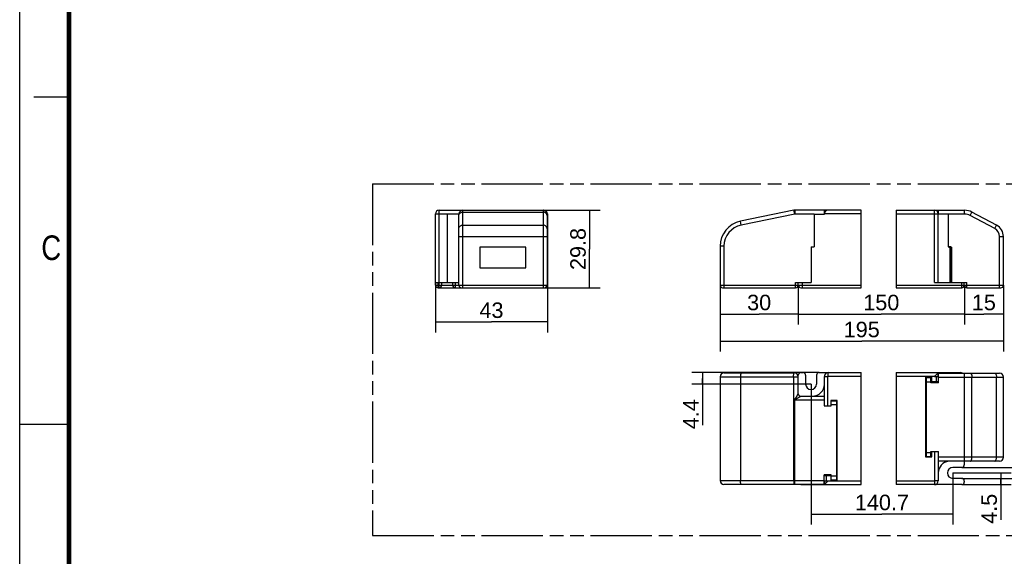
# Model space of a CAD drawing. Header units: millimetres. Extents: x 0 to 210, y 0 to 297.
# Tile 2 of 4: x 0 to 140, y 130 to 206. Entities that reach past the tile are written whole.
import ezdxf
from ezdxf.enums import TextEntityAlignment as Align

# ---------------------------------------------------------------- set-up
doc = ezdxf.new("R2010")
doc.units = ezdxf.units.MM
doc.header["$LTSCALE"] = 19.36
doc.linetypes.add('PHANTOM', pattern=[0.8, 0.45, -0.05, 0.1, -0.05, 0.1, -0.05])
doc.layers.get('0').update_dxf_attribs({"linetype": 'CONTINUOUS'})
doc.layers.add('DEFAULT_3', color=7, linetype='PHANTOM')
doc.layers.add('Z_DIM_2D', color=7, linetype='CONTINUOUS')
doc.styles.add('TEXTSTYLE_2', font='txt', dxfattribs={"width": 0.75})
doc.styles.add('TEXTSTYLE_3', font='helveticaneueltw1g-ltcn.otf')
doc.dimstyles.new('DIMSTYLE_1', dxfattribs={"dimtxt": 2.2, "dimasz": 3.5, "dimexe": 1.5, "dimexo": 0, "dimgap": 0.55, "dimtad": 1, "dimdec": 3, "dimlfac": 2.7, "dimdsep": 46, "dimtxsty": 'TEXTSTYLE_3', "dimblk": '_FILLED', "dimblk1": '_FILLED', "dimblk2": '_FILLED', "dimcen": 0.09, "dimclrt": 5, "dimadec": 4, "dimazin": 2, "dimtp": 0.5, "dimtm": 0.5, "dimtfac": 1, "dimtdec": 3, "dimtofl": 0, "dimtmove": 0, "dimatfit": 3, "dimldrblk": '_FILLED', "dimfxl": 0, "dimtolj": 1, "dimarcsym": 0})
doc.dimstyles.new('DIMSTYLE_2', dxfattribs={"dimtxt": 2.2, "dimasz": 3.5, "dimexe": 1.5, "dimexo": 0, "dimgap": 0.55, "dimtad": 1, "dimdec": 3, "dimlfac": 2.7, "dimdsep": 46, "dimtxsty": 'TEXTSTYLE_3', "dimblk": '_FILLED', "dimblk1": '_FILLED', "dimblk2": '_FILLED', "dimcen": 0.09, "dimclrt": 5, "dimadec": 4, "dimazin": 2, "dimtp": 0.2, "dimtm": 0.2, "dimtfac": 1, "dimtdec": 3, "dimtofl": 0, "dimtmove": 0, "dimatfit": 3, "dimldrblk": '_FILLED', "dimfxl": 0, "dimtolj": 1, "dimarcsym": 0})
doc.dimstyles.new('DIMSTYLE_3', dxfattribs={"dimtxt": 2.2, "dimasz": 3.5, "dimexe": 1.5, "dimexo": 0, "dimgap": 0.55, "dimtad": 1, "dimdec": 3, "dimlfac": 2.7, "dimdsep": 46, "dimtxsty": 'TEXTSTYLE_3', "dimblk": '_FILLED', "dimblk1": '_FILLED', "dimblk2": '_FILLED', "dimcen": 0.09, "dimclrt": 5, "dimadec": 4, "dimazin": 2, "dimtp": 0.3, "dimtm": 0.3, "dimtfac": 1, "dimtdec": 3, "dimtofl": 0, "dimtmove": 0, "dimatfit": 3, "dimldrblk": '_FILLED', "dimfxl": 0, "dimtolj": 1, "dimarcsym": 0})
doc.dimstyles.new('DIMSTYLE_4', dxfattribs={"dimtxt": 2.2, "dimasz": 3.5, "dimexe": 1.5, "dimexo": 0, "dimgap": 0.55, "dimtad": 1, "dimdec": 3, "dimlfac": 2.7, "dimdsep": 46, "dimtxsty": 'TEXTSTYLE_3', "dimblk": '_FILLED', "dimblk1": '_FILLED', "dimblk2": '_FILLED', "dimcen": 0.09, "dimclrt": 5, "dimadec": 4, "dimazin": 2, "dimtp": 0.1, "dimtm": 0.1, "dimtfac": 1, "dimtdec": 3, "dimtofl": 0, "dimtmove": 0, "dimatfit": 3, "dimldrblk": '_FILLED', "dimfxl": 0, "dimtolj": 1, "dimarcsym": 0})

# ---------------------------------------------------------------- blocks, each defined once
blk = doc.blocks.new('*D2')
at = {"layer": 'Z_DIM_2D', "color": 2, "linetype": 'Continuous', "transparency": 16777216}
for p, q in [((112.42, 154.2), (112.42, 134.22)), ((132.57, 141.57), (132.57, 134.22)), ((112.42, 135.72), (122.49, 135.72)), ((132.57, 135.72), (122.49, 135.72))]:
    blk.add_line(p, q, dxfattribs=at)
at = {"layer": 'Z_DIM_2D', "color": 5, "linetype": 'Continuous', "transparency": 16777216, "style": 'TEXTSTYLE_3'}
blk.add_text('140.7', height=2.2, dxfattribs=at).set_placement((122.49, 136.27), align=Align.CENTER)
blk = doc.blocks.new('_FILLED')
at = {"color": 0, "linetype": 'ByBlock'}
blk.add_solid([(0, 0), (-1, 0.125), (-1, -0.125)], dxfattribs=at)
blk = doc.blocks.new('_NONE')
blk = doc.blocks.new('*D3')
at = {"layer": 'Z_DIM_2D', "color": 2, "linetype": 'Continuous', "transparency": 16777216}
for p, q in [((99.49, 168.25), (99.49, 158.81)), ((139.75, 168.25), (139.75, 158.81)), ((99.49, 160.31), (119.62, 160.31)), ((139.75, 160.31), (119.62, 160.31))]:
    blk.add_line(p, q, dxfattribs=at)
at = {"layer": 'Z_DIM_2D', "color": 5, "linetype": 'Continuous', "transparency": 16777216, "style": 'TEXTSTYLE_3'}
blk.add_text('195', height=2.2, dxfattribs=at).set_placement((119.62, 160.86), align=Align.CENTER)
blk = doc.blocks.new('*D4')
at = {"layer": 'Z_DIM_2D', "color": 2, "linetype": 'Continuous', "transparency": 16777216}
for p, q in [((99.49, 168.25), (99.49, 162.65)), ((110.61, 168.25), (110.61, 162.65)), ((99.49, 164.15), (105.05, 164.15)), ((110.61, 164.15), (105.05, 164.15))]:
    blk.add_line(p, q, dxfattribs=at)
at = {"layer": 'Z_DIM_2D', "color": 5, "linetype": 'Continuous', "transparency": 16777216, "style": 'TEXTSTYLE_3'}
blk.add_text('30', height=2.2, dxfattribs=at).set_placement((105.05, 164.7), align=Align.CENTER)
blk = doc.blocks.new('*D5')
at = {"layer": 'Z_DIM_2D', "color": 2, "linetype": 'Continuous', "transparency": 16777216}
for p, q in [((134.2, 168.25), (134.2, 162.65)), ((139.75, 168.25), (139.75, 162.65)), ((134.2, 164.15), (136.97, 164.15)), ((139.75, 164.15), (136.97, 164.15))]:
    blk.add_line(p, q, dxfattribs=at)
at = {"layer": 'Z_DIM_2D', "color": 5, "linetype": 'Continuous', "transparency": 16777216, "style": 'TEXTSTYLE_3'}
blk.add_text('15', height=2.2, dxfattribs=at).set_placement((136.97, 164.7), align=Align.CENTER)
blk = doc.blocks.new('*D6')
at = {"layer": 'Z_DIM_2D', "color": 2, "linetype": 'Continuous', "transparency": 16777216}
for p, q in [((110.61, 168.25), (110.61, 162.65)), ((134.2, 168.25), (134.2, 162.65)), ((110.61, 164.15), (122.4, 164.15)), ((134.2, 164.15), (122.4, 164.15))]:
    blk.add_line(p, q, dxfattribs=at)
at = {"layer": 'Z_DIM_2D', "color": 5, "linetype": 'Continuous', "transparency": 16777216, "style": 'TEXTSTYLE_3'}
blk.add_text('150', height=2.2, dxfattribs=at).set_placement((122.4, 164.7), align=Align.CENTER)
blk = doc.blocks.new('*D7')
at = {"layer": 'Z_DIM_2D', "color": 2, "linetype": 'Continuous', "transparency": 16777216}
for p, q in [((74.35, 178.92), (82.46, 178.92)), ((80.96, 178.92), (80.96, 173.4)), ((80.96, 167.88), (80.96, 173.4)), ((74.43, 167.88), (82.46, 167.88))]:
    blk.add_line(p, q, dxfattribs=at)
at = {"layer": 'Z_DIM_2D', "color": 5, "linetype": 'Continuous', "transparency": 16777216, "style": 'TEXTSTYLE_3'}
blk.add_text('29.8', height=2.2, rotation=90, dxfattribs=at).set_placement((80.41, 173.4), align=Align.CENTER)
blk = doc.blocks.new('*D8')
at = {"layer": 'Z_DIM_2D', "color": 2, "linetype": 'Continuous', "transparency": 16777216}
for p, q in [((59.06, 168.62), (59.06, 161.55)), ((74.98, 168.62), (74.98, 161.55)), ((59.06, 163.05), (67.02, 163.05)), ((74.98, 163.05), (67.02, 163.05))]:
    blk.add_line(p, q, dxfattribs=at)
at = {"layer": 'Z_DIM_2D', "color": 5, "linetype": 'Continuous', "transparency": 16777216, "style": 'TEXTSTYLE_3'}
blk.add_text('43', height=2.2, dxfattribs=at).set_placement((67.02, 163.6), align=Align.CENTER)
blk = doc.blocks.new('*D9')
at = {"layer": 'Z_DIM_2D', "color": 2, "linetype": 'Continuous', "transparency": 16777216}
for p, q in [((132.57, 141.57), (140.87, 141.57)), ((139.37, 141.57), (139.37, 140.73)), ((133.83, 139.9), (140.87, 139.9)), ((139.37, 139.9), (139.37, 140.73)), ((139.37, 140.73), (139.37, 134.91))]:
    blk.add_line(p, q, dxfattribs=at)
at = {"layer": 'Z_DIM_2D', "color": 5, "linetype": 'Continuous', "transparency": 16777216, "style": 'TEXTSTYLE_3'}
blk.add_text('4.5', height=2.2, rotation=90, dxfattribs=at).set_placement((138.82, 138.6), align=Align.RIGHT)
blk = doc.blocks.new('*D10')
at = {"layer": 'Z_DIM_2D', "color": 2, "linetype": 'Continuous', "transparency": 16777216}
for p, q in [((144.45, 141.57), (144.45, 148.29)), ((133.83, 142.34), (145.95, 142.34)), ((144.45, 142.34), (144.45, 141.57)), ((144.45, 140.79), (144.45, 141.57)), ((133.83, 140.79), (145.95, 140.79))]:
    blk.add_line(p, q, dxfattribs=at)
at = {"layer": 'Z_DIM_2D', "color": 5, "linetype": 'Continuous', "transparency": 16777216, "style": 'TEXTSTYLE_3'}
blk.add_text('4.2', height=2.2, rotation=90, dxfattribs=at).set_placement((143.9, 144.59))
blk = doc.blocks.new('*D11')
at = {"layer": 'Z_DIM_2D', "color": 2, "linetype": 'Continuous', "transparency": 16777216}
for p, q in [((113.57, 155.83), (95.5, 155.83)), ((97, 155.83), (97, 155.01)), ((112.42, 154.2), (95.5, 154.2)), ((97, 154.2), (97, 155.01)), ((97, 155.01), (97, 148.36))]:
    blk.add_line(p, q, dxfattribs=at)
at = {"layer": 'Z_DIM_2D', "color": 5, "linetype": 'Continuous', "transparency": 16777216, "style": 'TEXTSTYLE_3'}
blk.add_text('4.4', height=2.2, rotation=90, dxfattribs=at).set_placement((96.45, 152.05), align=Align.RIGHT)

msp = doc.modelspace()

# ---------------------------------------------------------------- linework, layer by layer
at = {"color": 2, "linetype": 'Continuous'}
for p, q in [((0, 0), (0, 297)), ((7, 195), (2, 195)), ((119.55215, 167.87807), (119.55215, 178.91511)), ((124.52794, 178.91511), (124.52794, 167.87807)), ((119.55215, 139.89933), (119.55215, 155.82525)), ((124.52794, 155.82525), (124.52794, 139.89933)), ((0, 148.5), (7, 148.5))]:
    msp.add_line(p, q, dxfattribs=at)
at = {"color": 7, "linetype": 'Continuous'}
for p, q in [((59.05835, 168.24844), (59.05835, 178.39659)), ((59.57687, 178.91511), (74.46576, 178.91511)), ((62.39168, 178.35955), (60.72502, 178.35955)), ((62.3768, 173.69288), (62.3768, 178.35955)), ((62.39168, 168.24844), (62.39168, 178.35955)), ((74.42872, 178.91511), (74.42872, 178.90928)), ((74.98427, 178.35955), (74.9102, 178.35955)), ((74.9102, 178.35955), (74.9102, 168.24844)), ((74.98427, 178.39659), (74.98427, 168.24844)), ((109.99519, 178.90376), (102.39471, 177.3436)), ((119.55215, 178.91511), (110.1069, 178.91511)), ((112.86529, 178.35955), (112.86529, 173.69288)), ((112.86529, 178.35955), (114.30973, 178.35955)), ((114.27269, 178.91511), (114.27269, 178.35955)), ((114.30973, 178.39659), (114.30973, 178.35955)), ((114.60603, 178.91511), (114.60603, 178.86507)), ((124.52794, 178.91511), (134.23337, 178.91511)), ((130.49263, 168.61881), (130.49263, 178.39659)), ((131.93708, 178.35955), (130.49263, 178.35955)), ((130.52967, 178.35955), (130.52967, 178.91511)), ((131.93708, 173.69288), (131.93708, 178.35955)), ((138.76943, 176.79784), (135.27664, 178.65499)), ((139.75189, 168.24844), (139.75189, 175.16275)), ((62.39168, 173.69288), (62.3768, 173.69288)), ((65.39168, 173.65585), (65.39168, 170.72992)), ((71.9102, 173.65585), (65.39168, 173.65585)), ((71.9102, 170.72992), (71.9102, 173.65585)), ((74.98427, 173.69288), (74.9102, 173.69288)), ((99.49492, 173.78811), (99.49492, 168.24844)), ((112.42084, 173.65585), (112.45788, 173.65585)), ((112.42084, 173.65585), (112.42084, 168.61881)), ((112.45788, 173.69288), (112.86529, 173.69288)), ((112.45788, 173.69288), (112.45788, 168.61881)), ((132.34448, 173.69288), (131.93708, 173.69288)), ((131.93708, 173.65585), (132.38152, 173.65585)), ((132.34448, 168.61881), (132.34448, 173.69288)), ((132.38152, 173.65585), (132.38152, 168.61881)), ((65.39168, 170.72992), (71.9102, 170.72992)), ((59.05835, 168.61881), (62.39168, 168.61881)), ((59.42872, 167.87807), (74.6139, 167.87807)), ((59.94724, 168.24844), (59.94724, 168.61881)), ((61.50279, 168.61881), (61.50279, 168.24844)), ((74.9102, 168.61881), (74.98427, 168.61881)), ((99.86529, 167.87807), (110.23566, 167.87807)), ((110.23566, 168.61881), (112.45788, 168.61881)), ((110.60603, 168.24844), (110.60603, 168.61881)), ((110.9764, 167.87807), (119.55215, 167.87807)), ((124.52794, 167.87807), (133.82597, 167.87807)), ((129.93708, 168.61881), (134.56671, 168.61881)), ((134.19634, 168.24844), (134.19634, 168.61881)), ((134.56671, 167.87807), (139.38152, 167.87807)), ((100.05047, 155.78822), (110.05047, 155.78822)), ((110.60603, 152.82525), (110.60603, 155.45488)), ((110.9764, 155.82525), (111.27269, 155.82525)), ((111.64306, 155.45488), (111.64306, 154.19562)), ((113.19862, 155.45488), (113.19862, 154.19562)), ((113.56899, 155.82525), (119.55215, 155.82525)), ((114.30973, 151.12155), (114.30973, 155.2697)), ((124.52794, 155.82525), (133.64078, 155.82525)), ((128.67782, 155.2697), (128.67782, 143.86229)), ((129.56671, 155.2697), (128.67782, 155.2697)), ((129.56671, 154.52896), (129.56671, 155.2697)), ((129.97411, 155.2697), (130.52967, 155.2697)), ((130.19634, 155.2697), (130.19634, 154.52896)), ((130.49263, 155.2697), (130.49263, 155.82525)), ((130.52967, 154.38081), (130.52967, 155.75118)), ((130.52967, 155.75118), (139.19634, 155.75118)), ((131.93708, 155.82525), (131.93708, 155.75118)), ((132.34448, 155.82525), (132.34448, 155.75118)), ((99.49492, 155.23266), (99.49492, 140.49192)), ((128.75189, 143.9734), (128.75189, 155.01044)), ((129.45559, 155.08451), (128.82597, 155.08451)), ((130.52967, 154.38081), (129.45559, 154.38081)), ((129.52967, 154.38081), (129.52967, 155.01044)), ((130.52967, 154.52896), (129.56671, 154.52896)), ((139.75189, 143.78822), (139.75189, 155.19562)), ((110.89017, 152.46504), (110.90407, 152.462)), ((112.45788, 152.45488), (112.45788, 152.49192)), ((112.45788, 152.49192), (112.64306, 152.49192)), ((112.86529, 152.45488), (112.86529, 152.5068)), ((110.90407, 152.462), (110.97632, 152.45488)), ((114.27269, 152.45488), (110.97632, 152.45488)), ((114.27269, 152.45488), (114.27269, 151.08451)), ((114.27269, 151.12155), (115.27269, 151.12155)), ((114.27269, 151.08451), (115.27269, 151.08451)), ((116.12455, 151.86229), (115.23566, 151.86229)), ((115.23566, 151.86229), (115.23566, 151.12155)), ((116.01343, 151.78822), (115.27269, 151.78822)), ((115.27269, 151.08451), (115.27269, 151.78822)), ((116.01343, 151.78822), (116.01343, 140.60303)), ((116.01343, 151.12155), (116.12455, 151.12155)), ((116.12455, 140.45488), (116.12455, 151.86229)), ((128.75189, 144.60303), (128.67782, 144.60303)), ((129.45559, 144.60303), (130.52967, 144.60303)), ((129.52967, 143.9734), (129.52967, 144.60303)), ((129.56671, 143.86229), (129.56671, 144.60303)), ((130.49263, 144.60303), (130.49263, 140.45488)), ((130.52967, 143.23266), (130.52967, 144.60303)), ((128.67782, 143.86229), (129.56671, 143.86229)), ((128.82597, 143.89933), (129.45559, 143.89933)), ((139.19634, 143.23266), (130.52967, 143.23266)), ((131.93708, 143.23266), (131.93708, 143.21778)), ((134.19634, 143.23266), (134.19634, 142.71414)), ((115.27269, 141.30673), (114.27269, 141.30673)), ((114.27269, 139.93636), (114.27269, 141.30673)), ((115.27269, 140.60303), (115.27269, 141.30673)), ((133.82597, 142.34377), (132.56671, 142.34377)), ((114.27269, 139.93636), (100.05047, 139.93636)), ((111.16158, 139.89933), (119.55215, 139.89933)), ((112.45788, 139.89933), (112.45788, 139.93636)), ((112.86529, 139.89933), (112.86529, 139.93636)), ((114.27269, 141.19562), (115.27269, 141.19562)), ((114.27269, 140.45488), (114.82825, 140.45488)), ((114.30973, 140.45488), (114.30973, 139.89933)), ((114.60603, 140.45488), (114.60603, 141.19562)), ((115.23566, 141.19562), (115.23566, 140.45488)), ((115.23566, 140.45488), (116.12455, 140.45488)), ((115.27269, 140.60303), (116.01343, 140.60303)), ((116.12455, 141.19562), (116.01343, 141.19562)), ((133.82597, 139.89933), (124.52794, 139.89933)), ((133.82597, 140.78822), (132.56671, 140.78822)), ((134.19634, 140.41784), (134.19634, 140.2697))]:
    msp.add_line(p, q, dxfattribs=at)
at = {"color": 9, "linetype": 'Continuous'}
for p, q in [((59.05835, 178.39659), (62.39168, 178.39659)), ((59.6139, 168.61881), (59.6139, 178.91511)), ((60.72502, 178.35955), (60.72502, 168.61881)), ((62.94724, 167.87807), (62.94724, 178.91511)), ((62.94724, 178.65499), (74.35464, 178.65499)), ((74.35464, 178.91511), (74.35464, 167.87807)), ((74.9102, 178.39659), (74.98427, 178.39659)), ((110.1069, 178.35955), (102.50642, 176.7994)), ((110.1069, 178.35955), (109.99519, 178.90376)), ((110.1069, 178.91511), (110.1069, 178.35955)), ((112.86529, 178.35955), (110.1069, 178.35955)), ((119.55215, 178.39659), (114.30973, 178.39659)), ((124.52794, 178.39659), (130.49263, 178.39659)), ((129.93708, 168.61881), (129.93708, 178.91511)), ((134.23337, 178.35955), (131.93708, 178.35955)), ((134.23337, 178.35955), (134.23337, 178.91511)), ((135.01583, 178.16446), (135.27664, 178.65499)), ((138.50861, 176.30731), (135.01583, 178.16446)), ((62.94724, 176.79784), (74.35464, 176.79784)), ((102.50642, 176.7994), (102.39471, 177.3436)), ((138.50861, 176.30731), (138.76943, 176.79784)), ((62.39168, 175.16275), (74.9102, 175.16275)), ((139.19634, 175.16275), (139.75189, 175.16275)), ((139.19634, 167.87807), (139.19634, 175.16275)), ((100.05047, 173.78811), (99.49492, 173.78811)), ((100.05047, 173.78811), (100.05047, 167.87807)), ((132.1593, 173.69288), (132.1593, 168.61881)), ((59.05835, 168.24844), (74.98427, 168.24844)), ((59.42872, 167.87807), (59.42872, 168.61881)), ((59.57687, 167.87807), (59.57687, 168.61881)), ((61.87316, 168.61881), (61.87316, 167.87807)), ((99.49492, 168.24844), (119.55215, 168.24844)), ((110.23566, 167.87807), (110.23566, 168.61881)), ((111.16158, 168.61881), (111.16158, 167.87807)), ((124.52794, 168.24844), (139.75189, 168.24844)), ((133.82597, 167.87807), (133.82597, 168.61881)), ((134.56671, 167.87807), (134.56671, 168.61881)), ((114.30973, 155.2697), (114.82825, 155.2697)), ((114.82825, 151.12155), (114.82825, 155.2697)), ((114.86529, 155.30673), (114.86529, 155.82525)), ((114.86529, 155.30673), (119.55215, 155.30673)), ((124.52794, 155.30673), (129.97411, 155.30673)), ((129.97411, 155.2697), (129.97411, 155.30673)), ((134.23337, 143.23266), (134.23337, 155.75118)), ((99.49492, 155.23266), (110.60603, 155.23266)), ((102.39471, 155.23266), (102.39471, 140.49192)), ((109.93876, 155.23266), (109.93876, 151.89933)), ((128.75189, 154.52896), (129.52967, 154.52896)), ((128.82597, 143.89933), (128.82597, 155.08451)), ((129.45559, 154.38081), (129.45559, 155.08451)), ((130.52967, 155.19562), (139.75189, 155.19562)), ((135.27664, 143.78822), (135.27664, 155.19562)), ((138.76943, 143.78822), (138.76943, 155.19562)), ((110.55781, 152.74996), (110.37277, 152.45239)), ((110.60603, 152.82525), (110.60598, 152.82525)), ((110.83459, 152.48308), (110.89017, 152.46504)), ((128.67782, 153.84377), (128.75189, 153.84377)), ((109.99541, 151.93389), (109.93876, 151.89933)), ((114.27269, 151.89933), (109.93876, 151.89933)), ((109.97284, 151.95693), (109.98418, 151.9454)), ((109.98418, 151.9454), (109.99541, 151.93389)), ((109.99519, 140.49192), (109.99521, 151.90797)), ((110.08433, 152.05573), (110.09557, 152.02432)), ((110.09557, 152.02432), (110.1069, 151.99317)), ((110.1069, 139.93636), (110.1069, 151.99317)), ((110.37277, 152.45239), (110.33103, 152.38619)), ((110.55228, 152.21091), (110.48505, 152.17274)), ((110.70038, 152.29616), (110.55228, 152.21091)), ((110.92888, 152.42889), (110.70038, 152.29616)), ((116.01343, 151.23266), (115.27269, 151.23266)), ((128.75189, 148.21414), (128.67782, 148.21414)), ((128.75189, 144.45488), (129.52967, 144.45488)), ((129.45559, 143.89933), (129.45559, 144.60303)), ((129.97411, 144.60303), (129.97411, 140.45488)), ((139.75189, 143.78822), (130.52967, 143.78822)), ((99.49492, 140.49192), (114.27269, 140.49192)), ((114.82825, 140.45488), (114.82825, 140.41784)), ((119.55215, 140.41784), (114.82825, 140.41784)), ((115.27269, 141.15859), (116.01343, 141.15859)), ((129.93708, 140.41784), (124.52794, 140.41784)), ((129.93708, 140.41784), (129.93708, 139.89933)), ((130.49263, 140.45488), (129.97411, 140.45488))]:
    msp.add_line(p, q, dxfattribs=at)
at = {"color": 7, "linetype": 'Continuous', "const_width": 0.7}
msp.add_lwpolyline([(7, 7), (7, 290)], dxfattribs=at)
at = {"color": 9, "linetype": 'Continuous'}
for points in [[(62.39168, 178.16446), (62.39852, 178.2412), (62.41887, 178.31604), (62.45223, 178.38716), (62.49778, 178.45279), (62.5544, 178.51132), (62.62069, 178.56131), (62.69502, 178.60153), (62.77556, 178.63098), (62.86033, 178.64895), (62.94724, 178.65499)], [(74.9102, 178.16446), (74.90336, 178.2412), (74.88301, 178.31604), (74.84965, 178.38716), (74.8041, 178.45279), (74.74748, 178.51132), (74.68119, 178.56131), (74.60686, 178.60153), (74.52632, 178.63098), (74.44155, 178.64895), (74.35464, 178.65499)], [(62.39168, 176.30731), (62.39852, 176.38405), (62.41887, 176.4589), (62.45223, 176.53001), (62.49778, 176.59564), (62.5544, 176.65417), (62.62069, 176.70416), (62.69502, 176.74438), (62.77556, 176.77383), (62.86033, 176.7918), (62.94724, 176.79784)], [(74.9102, 176.30731), (74.90336, 176.38405), (74.88301, 176.4589), (74.84965, 176.53001), (74.8041, 176.59564), (74.74748, 176.65417), (74.68119, 176.70416), (74.60686, 176.74438), (74.52632, 176.77383), (74.44155, 176.7918), (74.35464, 176.79784)], [(102.50642, 155.78822), (102.48894, 155.78138), (102.4719, 155.76102), (102.4557, 155.72766), (102.44076, 155.68211), (102.42743, 155.6255), (102.41604, 155.55921), (102.40688, 155.48488), (102.40017, 155.40434), (102.39608, 155.31957), (102.39471, 155.23266)], [(109.93876, 155.23266), (109.94017, 155.32069), (109.94437, 155.40648), (109.95125, 155.48788), (109.96063, 155.56282), (109.97227, 155.62939), (109.98588, 155.68594), (110.00122, 155.73131), (110.01756, 155.76356), (110.03409, 155.78221), (110.05047, 155.78822)], [(135.01583, 155.75118), (135.05663, 155.74434), (135.09642, 155.72399), (135.13423, 155.69063), (135.16913, 155.64508), (135.20025, 155.58846), (135.22683, 155.52217), (135.24822, 155.44784), (135.26388, 155.3673), (135.27343, 155.28253), (135.27664, 155.19562)], [(138.50861, 155.75118), (138.54941, 155.74434), (138.58921, 155.72399), (138.62702, 155.69063), (138.66192, 155.64508), (138.69304, 155.58846), (138.71962, 155.52217), (138.741, 155.44784), (138.75667, 155.3673), (138.76622, 155.28253), (138.76943, 155.19562)], [(110.60598, 152.82525), (110.60238, 152.82026), (110.59304, 152.80605), (110.57779, 152.78145), (110.55781, 152.74996)], [(110.60598, 152.82525), (110.6131, 152.753), (110.63417, 152.68352), (110.66839, 152.61949), (110.71445, 152.56337), (110.77056, 152.51731), (110.83459, 152.48308)], [(109.97284, 151.95693), (109.96713, 151.94734), (109.93876, 151.89933)], [(110.08433, 152.05573), (110.07386, 152.04937), (110.06381, 152.04298), (110.05419, 152.03656), (110.04502, 152.03012), (110.03629, 152.02366), (110.02804, 152.0172), (110.02031, 152.01081), (110.01299, 152.00437), (110.00605, 151.99787), (109.99932, 151.99109), (109.99265, 151.98387), (109.98604, 151.97593), (109.97943, 151.96691), (109.97284, 151.95693)], [(109.99521, 151.90797), (109.99531, 151.92526), (109.99541, 151.93389)], [(110.1069, 151.99317), (110.09643, 151.98935), (110.08638, 151.98552), (110.07677, 151.98166), (110.06759, 151.9778), (110.05886, 151.97392), (110.05061, 151.97005), (110.04288, 151.96621), (110.03556, 151.96235), (110.02862, 151.95845), (110.02189, 151.95438), (110.01522, 151.95005), (110.00861, 151.94529), (110.002, 151.93988), (109.99541, 151.93389)], [(110.33103, 152.38619), (110.29208, 152.32516), (110.27359, 152.29657), (110.25572, 152.26922), (110.23841, 152.24308), (110.22162, 152.21813), (110.20527, 152.19433), (110.18932, 152.1717), (110.17383, 152.15037), (110.15826, 152.12993), (110.14231, 152.10987), (110.12514, 152.09066), (110.1057, 152.07265), (110.08433, 152.05573)], [(110.48505, 152.17274), (110.42235, 152.13766), (110.39256, 152.12126), (110.36371, 152.10558), (110.33571, 152.09061), (110.30848, 152.07632), (110.28188, 152.06274), (110.25608, 152.04995), (110.23011, 152.0377), (110.20354, 152.02564), (110.17494, 152.01409), (110.14253, 152.00328), (110.1069, 151.99317)], [(110.97632, 152.45488), (110.97021, 152.45198), (110.92888, 152.42889)], [(135.01583, 143.23266), (135.05663, 143.2395), (135.09642, 143.25985), (135.13423, 143.29321), (135.16913, 143.33876), (135.20025, 143.39538), (135.22683, 143.46167), (135.24822, 143.536), (135.26388, 143.61654), (135.27343, 143.70131), (135.27664, 143.78822)], [(138.50861, 143.23266), (138.54941, 143.2395), (138.58921, 143.25985), (138.62702, 143.29321), (138.66192, 143.33876), (138.69304, 143.39538), (138.71962, 143.46167), (138.741, 143.536), (138.75667, 143.61654), (138.76622, 143.70131), (138.76943, 143.78822)], [(102.50642, 139.93636), (102.48894, 139.9432), (102.4719, 139.96355), (102.4557, 139.99692), (102.44076, 140.04246), (102.42743, 140.09908), (102.41604, 140.16537), (102.40688, 140.2397), (102.40017, 140.32024), (102.39608, 140.40501), (102.39471, 140.49192)], [(110.1069, 139.93636), (110.08943, 139.9432), (110.07238, 139.96355), (110.05619, 139.99692), (110.04124, 140.04246), (110.02791, 140.09908), (110.01653, 140.16537), (110.00737, 140.2397), (110.00066, 140.32024), (109.99657, 140.40501), (109.99519, 140.49192)]]:
    msp.add_lwpolyline(points, dxfattribs=at)
at = {"color": 7, "linetype": 'Continuous'}
for points in [[(130.48295, 155.81557), (130.0445, 155.37754), (129.97411, 155.30673)], [(130.49263, 155.82525), (130.49026, 155.823), (130.48295, 155.81557)], [(114.30973, 139.89933), (114.3121, 139.90157), (114.3194, 139.90899)], [(114.3194, 139.90899), (114.75794, 140.34712), (114.82825, 140.41784)]]:
    msp.add_lwpolyline(points, dxfattribs=at)
for centre, radius, start, end in [((59.57687, 178.39659), 0.51852, 90, 180), ((62.94724, 178.35955), 0.55556, 90, 180), ((74.35464, 178.35955), 0.55556, 0, 90), ((74.46576, 178.39659), 0.51852, 0, 90), ((110.1069, 178.35955), 0.55556, 90, 101.6), ((114.82825, 178.39659), 0.51852, 90, 180), ((129.97411, 178.39659), 0.51852, 0, 90), ((134.23337, 176.69288), 2.22222, 62, 90), ((103.12455, 173.78811), 3.62963, 101.6, 180), ((137.90004, 175.16275), 1.85185, 0, 62), ((59.42872, 168.24844), 0.37037, 180, 270), ((59.57687, 168.24844), 0.37037, 270, 360), ((61.87316, 168.24844), 0.37037, 180, 270), ((62.76205, 168.24844), 0.37037, 180, 270), ((74.53983, 168.24844), 0.37037, 270, 360), ((74.6139, 168.24844), 0.37037, 270, 360), ((99.86529, 168.24844), 0.37037, 180, 270), ((110.23566, 168.24844), 0.37037, 270, 360), ((110.9764, 168.24844), 0.37037, 180, 270), ((133.82597, 168.24844), 0.37037, 270, 360), ((134.56671, 168.24844), 0.37037, 180, 270), ((139.38152, 168.24844), 0.37037, 270, 360), ((100.05047, 155.23266), 0.55556, 90, 180), ((110.05047, 155.23266), 0.55556, 0, 90), ((110.9764, 155.45488), 0.37037, 90, 180), ((111.27269, 155.45488), 0.37037, 0, 90), ((113.56899, 155.45488), 0.37037, 90, 180), ((114.86529, 155.2697), 0.55556, 90, 180), ((133.64078, 155.2697), 0.55556, 60.0823441, 90), ((139.19634, 155.19562), 0.55556, 0, 90), ((112.42084, 154.19562), 0.77778, 180, 360), ((112.64306, 154.15859), 1.66667, 270, 360), ((128.78893, 154.06599), 0.11111, 180, 250.4595363), ((128.82597, 155.01044), 0.07407, 90, 180), ((129.45559, 155.01044), 0.07407, 0, 90), ((110.9764, 152.82525), 0.37037, 180, 270), ((128.78893, 147.99192), 0.11111, 109.5404637, 180), ((128.82597, 143.9734), 0.07407, 180, 270), ((129.45559, 143.9734), 0.07407, 270, 360), ((132.1593, 141.56599), 1.66667, 95.7578886, 180), ((133.82597, 142.71414), 0.37037, 270, 360), ((139.19634, 143.78822), 0.55556, 270, 360), ((132.56671, 141.56599), 0.77778, 90, 270), ((100.05047, 140.49192), 0.55556, 180, 270), ((111.16158, 140.45488), 0.55556, 249.2095416, 270), ((129.93708, 140.45488), 0.55556, 270, 360), ((133.82597, 140.41784), 0.37037, 0, 90), ((133.82597, 140.2697), 0.37037, 270, 360)]:
    msp.add_arc(centre, radius, start, end, dxfattribs=at)
at = {"color": 9, "linetype": 'Continuous'}
for centre, radius, start, end in [((134.23337, 176.69288), 1.66667, 62, 90), ((103.12455, 173.78811), 3.07407, 101.6, 180), ((137.90004, 175.16275), 1.2963, 0, 62), ((114.86529, 155.2697), 0.03704, 90, 180), ((129.93708, 140.45488), 0.03704, 270, 360)]:
    msp.add_arc(centre, radius, start, end, dxfattribs=at)
at = {"layer": 'DEFAULT_3', "color": 7, "linetype": 'PHANTOM'}
for p, q in [((50.12864, 182.68), (50.12864, 132.68)), ((50.12864, 182.68), (150.12864, 182.68)), ((50.12864, 132.68), (150.12864, 132.68))]:
    msp.add_line(p, q, dxfattribs=at)

# ---------------------------------------------------------------- texts
at = {"color": 5, "linetype": 'Continuous', "style": 'TEXTSTYLE_2', "width": 0.833333}
msp.add_text('C', height=3.5, dxfattribs=at).set_placement((3.07017, 171.83363))

# ---------------------------------------------------------------- dimensions: what is measured, and where the dimension line sits
at = {"layer": 'Z_DIM_2D', "color": 2, "linetype": 'Continuous'}
for base, p1, p2, angle, dimstyle, picture, middle in [((80.95502, 178.91511), (74.42872, 167.87807), (74.35464, 178.91511), 90, 'DIMSTYLE_2', '*D7', (80.95502, 173.40069)), ((59.05835, 163.05373), (74.98427, 168.61881), (59.05835, 168.61881), 180, 'DIMSTYLE_3', '*D8', (67.00489, 163.05373)), ((99.49492, 160.30504), (139.75189, 168.24844), (99.49492, 168.24844), 180, 'DIMSTYLE_1', '*D3', (119.66855, 160.30504)), ((110.60603, 164.15031), (134.19634, 168.24844), (110.60603, 168.24844), 180, 'DIMSTYLE_1', '*D6', (122.44633, 164.15031)), ((134.19634, 164.15031), (139.75189, 168.24844), (134.19634, 168.24844), 180, 'DIMSTYLE_2', '*D5', (137.01926, 164.15031)), ((96.99998, 154.19562), (113.56899, 155.82525), (112.42084, 154.19562), 270, 'DIMSTYLE_4', '*D11', (96.99998, 150.20346)), ((144.45441, 142.34377), (133.82597, 140.78822), (133.82597, 142.34377), 90, 'DIMSTYLE_4', '*D10', (144.45441, 146.41666)), ((139.37297, 141.56599), (133.82597, 139.89933), (132.56671, 141.56599), 90, 'DIMSTYLE_4', '*D9', (139.37297, 136.74124))]:
    dim = msp.add_linear_dim(base=base, p1=p1, p2=p2, angle=angle, dimstyle=dimstyle, override={"dimblk1": 'NONE', "dimblk2": 'NONE', "dimsah": 1}, dxfattribs=at)
    dim.commit()
    dim.dimension.update_dxf_attribs({"geometry": picture, "text_midpoint": middle, "dimtype": 160})
for base, p1, p2, dimstyle, picture, middle in [((110.60603, 164.15031), (99.49492, 168.24844), (110.60603, 168.24844), 'DIMSTYLE_2', '*D4', (105.04637, 164.15031)), ((132.56671, 135.72055), (112.42084, 154.19562), (132.56671, 141.56599), 'DIMSTYLE_1', '*D2', (122.53893, 135.72055))]:
    dim = msp.add_linear_dim(base=base, p1=p1, p2=p2, dimstyle=dimstyle, override={"dimblk1": 'NONE', "dimblk2": 'NONE', "dimsah": 1}, dxfattribs=at)
    dim.commit()
    dim.dimension.update_dxf_attribs({"geometry": picture, "text_midpoint": middle, "dimtype": 160})

doc.saveas('drawing.dxf')
